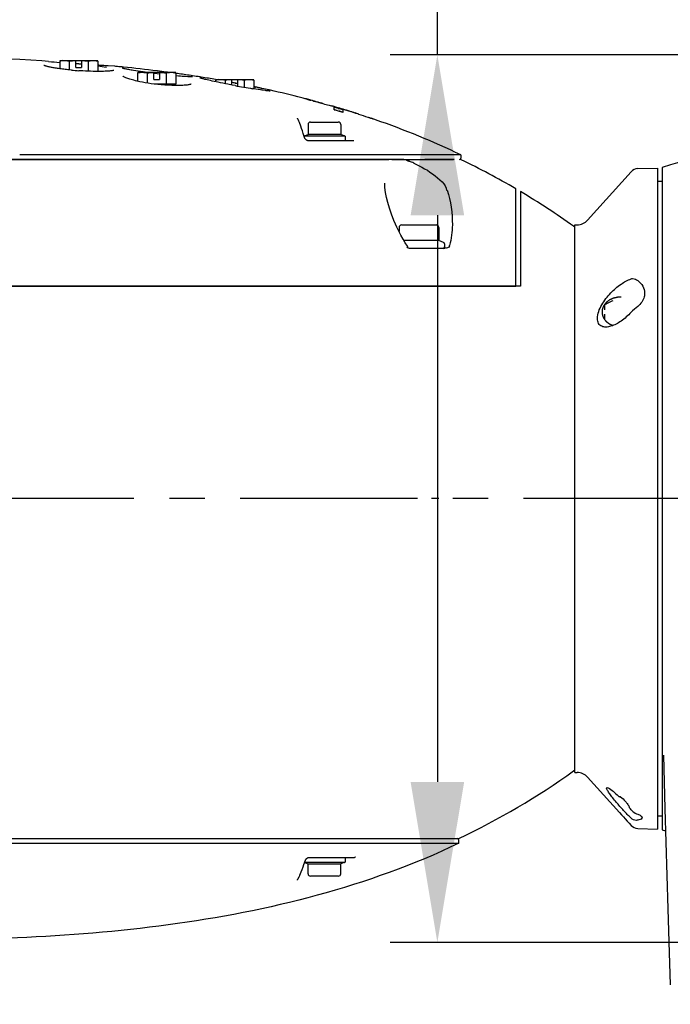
# Model space of a CAD drawing. Header units: millimetres. Extents: x 7426 to 8300, y 124 to 421.
# Tile 82 of 135: x 7990.68 to 7997.57, y 311.67 to 322.09. Entities that reach past the tile are written whole.
import ezdxf
from ezdxf import colors
from ezdxf.entities.mleader import LeaderData, LeaderLine
from ezdxf.math import Vec2, Vec3

# ---------------------------------------------------------------- set-up
doc = ezdxf.new("R2010")
doc.units = ezdxf.units.MM
doc.linetypes.add('BANKLINE1', pattern=[5.5, 4, -1.5])
doc.linetypes.add('CENTER', pattern=[0.6, 0.375, -0.075, 0.075, -0.075])
for name, color, linetype in [('00_COMPONENTS', 7, 'BANKLINE1'), ('DIM', 7, 'Continuous'), ('外形图', 7, 'Continuous')]:
    doc.layers.add(name, color=color, linetype=linetype)
doc.styles.add('微软雅黑', font='msyh.ttc')
doc.dimstyles.new('尺寸标注_1_20比例', dxfattribs={"dimtxt": 2.1, "dimasz": 1.7, "dimexe": 0.5, "dimexo": 0.4, "dimgap": 0.5, "dimtad": 1, "dimdec": 1, "dimlfac": 20, "dimdsep": 46, "dimtxsty": '微软雅黑', "dimcen": 0.09, "dimadec": 0, "dimazin": 0, "dimtp": 0.01, "dimtm": 0.01, "dimtfac": 1, "dimtdec": 1, "dimtofl": 0, "dimtmove": 0, "dimatfit": 3, "dimfxl": 1, "dimtolj": 1, "dimarcsym": 0})

# ---------------------------------------------------------------- blocks, each defined once
blk = doc.blocks.new('*D1487')
at = {"layer": '00_COMPONENTS', "color": 0, "linetype": 'ByBlock', "lineweight": -2, "ltscale": 20}
for p, q in [((7995.099, 321.72), (7995.099, 336.43)), ((8003.658, 321.72), (7994.599, 321.72)), ((7995.099, 320.02), (7995.099, 314.02)), ((8003.658, 312.32), (7994.599, 312.32))]:
    blk.add_line(p, q, dxfattribs=at)
at = {"layer": '00_COMPONENTS', "color": 0}
for points in [[(7995.383, 320.02), (7994.816, 320.02), (7995.099, 321.72)], [(7994.816, 314.02), (7995.383, 314.02), (7995.099, 312.32)]]:
    blk.add_solid(points, dxfattribs=at)
at = {"layer": 'Defpoints', "color": 0}
for p in [(8004.058, 321.72), (7995.099, 312.32), (8004.058, 312.32)]:
    blk.add_point(p, dxfattribs=at)
at = {"layer": '00_COMPONENTS', "color": 0, "insert": (7993.508, 329.925), "char_height": 2.1, "attachment_point": 5, "rotation": 90, "style": '微软雅黑'}
blk.add_mtext('\\A1;\\A1;188±0.05', dxfattribs=at)
blk = doc.blocks.new('*D1507')
at = {"layer": 'Defpoints', "color": 0}
for p in [(8011.003, 337.302), (7985.803, 317.67), (8011.003, 317.02)]:
    blk.add_point(p, dxfattribs=at)
at = {"layer": 'DIM', "color": 0, "linetype": 'ByBlock', "lineweight": -2, "ltscale": 20}
for p, q in [((7985.803, 318.07), (7985.803, 337.802)), ((8011.003, 317.42), (8011.003, 337.802)), ((7987.503, 337.302), (8009.303, 337.302))]:
    blk.add_line(p, q, dxfattribs=at)
at = {"layer": 'DIM', "color": 0}
for points in [[(7987.503, 337.585), (7987.503, 337.018), (7985.803, 337.302)], [(8009.303, 337.018), (8009.303, 337.585), (8011.003, 337.302)]]:
    blk.add_solid(points, dxfattribs=at)
at = {"layer": 'DIM', "color": 0, "insert": (7998.403, 338.888), "char_height": 2.1, "attachment_point": 5, "style": '微软雅黑'}
blk.add_mtext('\\A1;504', dxfattribs=at)

msp = doc.modelspace()

# ---------------------------------------------------------------- linework, layer by layer
at = {"layer": '外形图', "linetype": 'Continuous'}
for p, q in [((7990.9843, 321.6498), (7990.913, 321.6567)), ((7991.1284, 321.6599), (7991.1013, 321.6526)), ((7991.1013, 321.6599), (7991.5055, 321.6599)), ((7991.1284, 321.6599), (7991.2734, 321.6599)), ((7991.2734, 321.5849), (7991.2734, 321.6599)), ((7991.3334, 321.6599), (7991.3334, 321.5849)), ((7991.3334, 321.6599), (7991.4784, 321.6599)), ((7991.4784, 321.6599), (7991.5055, 321.6526)), ((7991.1013, 321.6526), (7991.1013, 321.5724)), ((7991.2024, 321.6526), (7991.2024, 321.5603)), ((7991.2734, 321.5849), (7991.3334, 321.5849)), ((7991.3447, 321.5489), (7991.3051, 321.5514)), ((7991.4044, 321.6526), (7991.4044, 321.5461)), ((7991.5055, 321.6526), (7991.5055, 321.5439)), ((7991.6858, 321.5981), (7991.6148, 321.6024)), ((7991.6493, 321.5499), (7991.639, 321.5487)), ((7991.6751, 321.5548), (7991.6751, 321.5548)), ((7991.6955, 321.5975), (7991.6858, 321.5981)), ((7991.7753, 321.5896), (7991.7625, 321.5909)), ((7991.813, 321.5665), (7991.8041, 321.5683)), ((7991.8227, 321.5646), (7991.813, 321.5665)), ((7991.8333, 321.5626), (7991.8227, 321.5646)), ((7991.8448, 321.5605), (7991.8333, 321.5626)), ((7991.8571, 321.5583), (7991.8448, 321.5605)), ((7991.8702, 321.556), (7991.8571, 321.5583)), ((7991.8842, 321.5536), (7991.8702, 321.556)), ((7991.9066, 321.55), (7991.8842, 321.5536)), ((7991.9307, 321.5461), (7991.9066, 321.55)), ((7991.9534, 321.5349), (7991.9263, 321.5276)), ((7991.9263, 321.5349), (7992.3305, 321.5349)), ((7991.9263, 321.5276), (7991.9263, 321.4402)), ((7991.9564, 321.5422), (7991.9307, 321.5461)), ((7991.9534, 321.5349), (7992.0984, 321.5349)), ((7991.9836, 321.5382), (7991.9564, 321.5422)), ((7992.0074, 321.5349), (7991.9836, 321.5382)), ((7992.0274, 321.5276), (7992.0274, 321.4205)), ((7992.1314, 321.5187), (7992.097, 321.523)), ((7992.0984, 321.4599), (7992.0984, 321.5349)), ((7992.0984, 321.4599), (7992.1584, 321.4599)), ((7992.1563, 321.5158), (7992.1314, 321.5187)), ((7992.1351, 321.5489), (7992.1316, 321.5493)), ((7992.1584, 321.5349), (7992.1584, 321.4599)), ((7992.1584, 321.5349), (7992.3034, 321.5349)), ((7992.2419, 321.5351), (7992.2287, 321.5369)), ((7992.2294, 321.5276), (7992.2294, 321.4099)), ((7992.3034, 321.5349), (7992.3305, 321.5276)), ((7992.3305, 321.5276), (7992.3305, 321.4099)), ((7992.3799, 321.4933), (7992.3594, 321.495)), ((7992.399, 321.4918), (7992.3799, 321.4933)), ((7992.4166, 321.4906), (7992.399, 321.4918)), ((7992.4327, 321.4895), (7992.4166, 321.4906)), ((7992.4562, 321.4881), (7992.4327, 321.4895)), ((7992.4753, 321.4872), (7992.4682, 321.4875)), ((7992.4939, 321.4995), (7992.4713, 321.5029)), ((7992.4818, 321.487), (7992.4753, 321.4872)), ((7992.5074, 321.4975), (7992.4939, 321.4995)), ((7992.6005, 321.4831), (7992.5866, 321.4853)), ((7992.617, 321.4656), (7992.6109, 321.4672)), ((7992.6238, 321.4638), (7992.617, 321.4656)), ((7992.6312, 321.4619), (7992.6238, 321.4638)), ((7992.6394, 321.4599), (7992.6312, 321.4619)), ((7992.6482, 321.4577), (7992.6394, 321.4599)), ((7992.6627, 321.4543), (7992.6482, 321.4577)), ((7992.6787, 321.4505), (7992.6627, 321.4543)), ((7992.6962, 321.4466), (7992.6787, 321.4505)), ((7992.7152, 321.4423), (7992.6962, 321.4466)), ((7992.7784, 321.4599), (7992.7513, 321.4526)), ((7992.7513, 321.4599), (7993.1555, 321.4599)), ((7992.7513, 321.4526), (7992.7513, 321.4345)), ((7992.7631, 321.4562), (7992.7523, 321.4581)), ((7992.7784, 321.4599), (7992.9234, 321.4599)), ((7992.8524, 321.4526), (7992.8524, 321.4139)), ((7992.9234, 321.4002), (7992.9234, 321.4599)), ((7992.9834, 321.4599), (7992.9834, 321.389)), ((7992.9834, 321.4599), (7993.1284, 321.4599)), ((7993.0544, 321.4526), (7993.0544, 321.3763)), ((7993.1284, 321.4599), (7993.1555, 321.4526)), ((7993.1555, 321.4526), (7993.1555, 321.3592)), ((7992.3305, 321.4099), (7992.1027, 321.4099)), ((7992.3227, 321.3949), (7992.2878, 321.3956)), ((7992.3034, 321.3953), (7992.3034, 321.4099)), ((7992.3483, 321.3948), (7992.3227, 321.3949)), ((7992.3517, 321.3948), (7992.3483, 321.3948)), ((7992.374, 321.3951), (7992.3517, 321.3948)), ((7992.4173, 321.3969), (7992.4039, 321.3962)), ((7992.4512, 321.4), (7992.4409, 321.3988)), ((7992.4605, 321.4012), (7992.4512, 321.4)), ((7992.4686, 321.4025), (7992.4605, 321.4012)), ((7992.7356, 321.4379), (7992.7152, 321.4423)), ((7992.7573, 321.4333), (7992.7356, 321.4379)), ((7992.7803, 321.4285), (7992.7573, 321.4333)), ((7992.8045, 321.4235), (7992.7803, 321.4285)), ((7992.8297, 321.4184), (7992.8045, 321.4235)), ((7992.8558, 321.4132), (7992.8297, 321.4184)), ((7992.8828, 321.4079), (7992.8558, 321.4132)), ((7992.9262, 321.3996), (7992.8828, 321.4079)), ((7992.958, 321.3937), (7992.9262, 321.3996)), ((7992.958, 321.421), (7992.9678, 321.4192)), ((7992.9612, 321.4206), (7992.9581, 321.4212)), ((7992.9641, 321.42), (7992.9612, 321.4206)), ((7992.9669, 321.4195), (7992.9641, 321.42)), ((7992.9835, 321.4164), (7992.9669, 321.4195)), ((7992.9678, 321.4192), (7992.9834, 321.4162)), ((7993.1705, 321.3793), (7993.1556, 321.3824)), ((7993.1703, 321.3789), (7993.1734, 321.3783)), ((7993.202, 321.3519), (7993.1763, 321.3559)), ((7993.2257, 321.3483), (7993.202, 321.3519)), ((7993.242, 321.3459), (7993.2257, 321.3483)), ((7993.2426, 321.3641), (7993.2345, 321.3659)), ((7993.2346, 321.365), (7993.2425, 321.3632)), ((7993.2569, 321.3438), (7993.242, 321.3459)), ((7993.2789, 321.3409), (7993.2569, 321.3438)), ((7993.2866, 321.3399), (7993.2789, 321.3409)), ((7993.3314, 321.3448), (7993.3176, 321.3478)), ((7993.2936, 321.3391), (7993.2866, 321.3399)), ((7993.3001, 321.3384), (7993.2936, 321.3391)), ((7993.3059, 321.3377), (7993.3001, 321.3384)), ((7993.3111, 321.3372), (7993.3059, 321.3377)), ((7993.6785, 321.2618), (7993.665, 321.2653)), ((7993.6784, 321.2614), (7993.6784, 321.2615)), ((7993.7838, 321.2318), (7993.7601, 321.2382)), ((7993.7839, 321.2337), (7993.7837, 321.2337)), ((7993.7991, 321.2276), (7993.7838, 321.2318)), ((7993.8281, 321.2197), (7993.7991, 321.2276)), ((7993.8372, 321.2172), (7993.8281, 321.2197)), ((7993.8453, 321.215), (7993.8372, 321.2172)), ((7993.8775, 321.2061), (7993.8453, 321.215)), ((7993.8881, 321.2032), (7993.8775, 321.2061)), ((7993.888, 321.2052), (7993.888, 321.2057)), ((7993.9966, 321.1747), (7993.9966, 321.1744)), ((7994.0037, 321.1726), (7993.9966, 321.1747)), ((7994.0065, 321.1718), (7994.0037, 321.1726)), ((7994.0262, 321.166), (7994.0065, 321.1718)), ((7994.0084, 321.1354), (7994.0084, 321.1649)), ((7994.036, 321.1631), (7994.0262, 321.166)), ((7994.0486, 321.153), (7994.0586, 321.15)), ((7994.06, 321.1551), (7994.06, 321.1558)), ((7994.0834, 321.1481), (7994.06, 321.1551)), ((7994.0984, 321.1379), (7994.0984, 321.108)), ((7994.1359, 321.1326), (7994.1478, 321.1288)), ((7993.6171, 321.0495), (7993.6171, 321.0496)), ((7993.6171, 321.0495), (7993.6171, 321.0496)), ((7993.6187, 321.0452), (7993.618, 321.0468)), ((7993.6215, 321.0403), (7993.6187, 321.0452)), ((7993.6241, 321.0361), (7993.6215, 321.0403)), ((7994.0386, 321.1301), (7994.0486, 321.1271)), ((7994.0486, 321.1271), (7994.0586, 321.1241)), ((7994.2146, 321.1081), (7994.2279, 321.1039)), ((7994.2675, 321.0886), (7994.2675, 321.0904)), ((7994.2706, 321.0894), (7994.2724, 321.0884)), ((7994.3675, 321.058), (7994.3905, 321.0502)), ((7994.3675, 321.0573), (7994.3675, 321.0554)), ((7994.3905, 321.0502), (7994.3982, 321.0476)), ((7994.4364, 321.0344), (7994.4364, 321.0337)), ((7994.4446, 321.0317), (7994.4367, 321.0345)), ((7993.6525, 320.9652), (7993.6389, 321.0043)), ((7993.7309, 320.9824), (7993.7309, 320.8772)), ((7993.7559, 321.0074), (7994.0509, 321.0074)), ((7994.0759, 320.9824), (7994.0759, 320.8772)), ((7993.6937, 320.8428), (7993.6792, 320.8863)), ((7994.1234, 320.8599), (7993.688, 320.8599)), ((7993.6933, 320.8635), (7993.7309, 320.8772)), ((7993.6944, 320.8409), (7993.6937, 320.8428)), ((7994.0759, 320.8772), (7993.7309, 320.8772)), ((7994.1135, 320.8635), (7994.0759, 320.8772)), ((7994.1234, 320.8599), (7994.1234, 320.8099)), ((7994.2167, 320.8099), (7993.7335, 320.8099)), ((7994.1234, 320.8099), (7993.7349, 320.8099)), ((7995.3481, 320.6599), (7990.678, 320.6599)), ((7995.3481, 320.6599), (7995.3481, 320.6249)), ((7994.7448, 320.6099), (7974.013, 320.6099)), ((7974.0145, 320.6099), (7994.5871, 320.6099)), ((7991.4341, 320.6099), (7989.9046, 320.6099)), ((7991.0791, 320.6099), (7990.7302, 320.6099)), ((7993.5706, 320.6099), (7991.4371, 320.6099)), ((7993.5862, 320.6099), (7993.6296, 320.6099)), ((7993.7784, 320.6099), (7993.8236, 320.6099)), ((7994.0273, 320.6099), (7994.0284, 320.6099)), ((7994.1265, 320.6099), (7994.4479, 320.6099)), ((7994.4848, 320.6099), (7994.5838, 320.6099)), ((7994.5047, 320.6099), (7994.5641, 320.6099)), ((7994.616, 320.6099), (7995.2701, 320.6099)), ((7995.2754, 320.6099), (7994.9667, 320.6099)), ((7997.2214, 320.5147), (7997.4284, 320.5201)), ((7997.2214, 320.5147), (7997.4284, 320.5201)), ((7997.4284, 320.5201), (7997.4284, 313.5215)), ((7997.4284, 320.5201), (7997.4284, 313.5215)), ((7997.4784, 320.5277), (7997.4784, 313.5125)), ((7996.69, 319.9698), (7997.1496, 320.4815)), ((7996.69, 319.9698), (7997.1496, 320.4815)), ((7994.5414, 320.3595), (7994.5414, 320.3595)), ((7995.9284, 319.2701), (7995.9284, 320.3014)), ((7997.4284, 320.3826), (7997.4784, 320.3826)), ((7997.4284, 320.3826), (7997.4784, 320.3826)), ((7995.9784, 320.2719), (7995.9784, 319.2701)), ((7994.6571, 319.925), (7994.6393, 319.966)), ((7994.6934, 319.8926), (7994.6934, 319.8489)), ((7994.7184, 319.9176), (7995.0884, 319.9176)), ((7995.1134, 319.8926), (7995.1134, 319.7519)), ((7996.5534, 319.8951), (7996.5417, 319.9035)), ((7996.5534, 314.1201), (7996.5534, 319.9201)), ((7996.5534, 314.1201), (7996.5534, 319.9201)), ((7996.5534, 319.9201), (7996.5784, 319.9201)), ((7996.5534, 319.9201), (7996.5784, 319.9201)), ((7995.1134, 319.7519), (7994.7456, 319.7519)), ((7994.7801, 319.6798), (7994.7743, 319.6839)), ((7994.7877, 319.6817), (7994.7814, 319.6917)), ((7995.1635, 319.7337), (7995.1134, 319.7519)), ((7995.1734, 319.7196), (7995.1734, 319.6851)), ((7995.1809, 319.6701), (7994.808, 319.6701)), ((7995.2192, 319.2701), (7982.4177, 319.2701)), ((7982.4177, 319.2701), (7995.9284, 319.2701)), ((7995.9784, 319.2701), (7995.2192, 319.2701)), ((7996.8684, 319.0711), (7996.8684, 319.0196)), ((7996.8684, 318.9727), (7996.8684, 318.913)), ((7997.4919, 314.3047), (7997.4919, 314.3046)), ((7997.4919, 314.3047), (7997.5089, 313.7362)), ((7996.5534, 314.1451), (7996.5418, 314.1368)), ((7996.5534, 314.1201), (7996.5784, 314.1201)), ((7996.5534, 314.1201), (7996.5784, 314.1201)), ((7996.69, 314.0703), (7997.0271, 313.6951)), ((7996.69, 314.0703), (7997.0271, 313.6951)), ((7997.0284, 313.8645), (7997.0284, 313.8585)), ((7997.0284, 313.8645), (7997.0284, 313.8585)), ((7997.1284, 313.7568), (7997.1284, 313.7508)), ((7997.1284, 313.7568), (7997.1284, 313.7508)), ((7997.5089, 313.7362), (7997.5301, 313.029)), ((7997.0284, 313.6951), (7997.0271, 313.6951)), ((7997.0284, 313.6951), (7997.0271, 313.6951)), ((7997.0284, 313.6951), (7997.0485, 313.6727)), ((7997.0284, 313.6951), (7997.0485, 313.6727)), ((7997.0485, 313.6727), (7997.0687, 313.6502)), ((7997.0485, 313.6727), (7997.0687, 313.6502)), ((7997.0687, 313.6502), (7997.0889, 313.6278)), ((7997.0687, 313.6502), (7997.0889, 313.6278)), ((7997.0889, 313.6278), (7997.1091, 313.6052)), ((7997.0889, 313.6278), (7997.1091, 313.6052)), ((7997.4784, 313.6591), (7997.4284, 313.6591)), ((7997.4784, 313.6591), (7997.4284, 313.6591)), ((7997.1091, 313.6052), (7997.1294, 313.5827)), ((7997.1091, 313.6052), (7997.1294, 313.5827)), ((7997.1294, 313.5827), (7997.1496, 313.5601)), ((7997.1294, 313.5827), (7997.1496, 313.5601)), ((7997.2214, 313.5269), (7997.4284, 313.5215)), ((7997.2214, 313.5269), (7997.4284, 313.5215)), ((7990.5459, 313.4201), (7995.3268, 313.4201)), ((7997.4784, 313.5125), (7997.5159, 313.5012)), ((7990.5456, 313.3701), (7994.6766, 313.3701)), ((7994.6766, 313.3701), (7994.8799, 313.37)), ((7994.8799, 313.37), (7995.3268, 313.3701)), ((7995.3268, 313.3701), (7995.3268, 313.4051)), ((7993.74, 313.2201), (7994.2235, 313.2201)), ((7993.7434, 313.2201), (7994.1234, 313.2201)), ((7994.1234, 313.2201), (7994.1234, 313.1701)), ((7993.6869, 313.1463), (7993.7032, 313.1911)), ((7993.6942, 313.1662), (7993.7309, 313.1528)), ((7993.6956, 313.1701), (7994.1234, 313.1701)), ((7993.7309, 313.1528), (7994.0759, 313.1528)), ((7993.7309, 313.0476), (7993.7309, 313.1528)), ((7994.1135, 313.1665), (7994.0759, 313.1528)), ((7994.0759, 313.0476), (7994.0759, 313.1528)), ((7993.6333, 313.0098), (7993.6342, 313.0115)), ((7993.6392, 313.021), (7993.6425, 313.0283)), ((7993.6425, 313.0283), (7993.6449, 313.0344)), ((7993.6449, 313.0344), (7993.6581, 313.069)), ((7994.0509, 313.0226), (7993.7559, 313.0226)), ((7993.6171, 312.9789), (7993.6171, 312.979)), ((7993.6242, 312.9957), (7993.6252, 312.9972))]:
    msp.add_line(p, q, dxfattribs=at)
at = {"layer": '外形图', "linetype": 'CENTER', "ltscale": 5}
msp.add_line((8024.8875, 317.0201), (7969.7712, 317.0201), dxfattribs=at)
at = {"layer": '外形图', "linetype": 'Continuous'}
for points in [[(7991.2252, 321.558), (7991.2027, 321.5602), (7991.1875, 321.5618), (7991.1726, 321.5635), (7991.158, 321.5651), (7991.1437, 321.5668), (7991.1297, 321.5686), (7991.1162, 321.5704), (7991.103, 321.5721), (7991.0903, 321.5739), (7991.078, 321.5758), (7991.0661, 321.5776), (7991.0547, 321.5794), (7991.0437, 321.5812), (7991.0332, 321.5831), (7991.0232, 321.5849), (7991.0137, 321.5867), (7991.0047, 321.5884), (7990.9961, 321.5902), (7990.9881, 321.5919), (7990.9807, 321.5936), (7990.9737, 321.5953), (7990.9672, 321.5969), (7990.9613, 321.5984), (7990.9559, 321.6), (7990.951, 321.6014), (7990.9466, 321.6028), (7990.9428, 321.6041), (7990.9395, 321.6053), (7990.9367, 321.6064), (7990.935, 321.6072)], [(7991.6751, 321.5548), (7991.6708, 321.5536), (7991.6655, 321.5525), (7991.6582, 321.5512), (7991.6493, 321.5499)], [(7991.8041, 321.5683), (7991.796, 321.57), (7991.7923, 321.5708), (7991.7888, 321.5716), (7991.7855, 321.5723), (7991.7824, 321.573), (7991.7795, 321.5737), (7991.7769, 321.5744), (7991.7744, 321.575), (7991.7721, 321.5756), (7991.77, 321.5762), (7991.7681, 321.5767), (7991.7664, 321.5772), (7991.7649, 321.5777), (7991.7636, 321.5781), (7991.7625, 321.5785), (7991.7616, 321.5788)], [(7991.455, 321.5445), (7991.4291, 321.5452), (7991.402, 321.5461), (7991.3738, 321.5474), (7991.3447, 321.5489)], [(7991.6137, 321.5466), (7991.5989, 321.5458), (7991.5826, 321.5451), (7991.5648, 321.5445), (7991.5457, 321.5441), (7991.525, 321.5439), (7991.503, 321.5439), (7991.4797, 321.5441), (7991.455, 321.5445)], [(7991.639, 321.5487), (7991.6271, 321.5476), (7991.6137, 321.5466)], [(7991.8332, 321.4654), (7991.822, 321.4691), (7991.8118, 321.4728), (7991.8025, 321.4763), (7991.7943, 321.4797), (7991.7871, 321.4829), (7991.781, 321.4859), (7991.7758, 321.4887), (7991.7719, 321.491), (7991.7694, 321.4928)], [(7991.9484, 321.4352), (7991.9361, 321.4379), (7991.9191, 321.4418), (7991.9027, 321.4458), (7991.8871, 321.4497), (7991.8723, 321.4537), (7991.8584, 321.4576), (7991.8453, 321.4615), (7991.8332, 321.4654)], [(7992.3594, 321.495), (7992.3376, 321.4969), (7992.3305, 321.4976)], [(7992.4682, 321.4875), (7992.4603, 321.4879), (7992.4562, 321.4881)], [(7992.5058, 321.4872), (7992.5056, 321.4872), (7992.5051, 321.4871), (7992.5042, 321.4871), (7992.5032, 321.487), (7992.5019, 321.4869), (7992.5004, 321.4869), (7992.4987, 321.4868), (7992.4968, 321.4868), (7992.4948, 321.4868), (7992.4925, 321.4868), (7992.4901, 321.4868), (7992.4875, 321.4869), (7992.4847, 321.4869), (7992.4818, 321.487)], [(7992.6109, 321.4672), (7992.6054, 321.4687), (7992.6029, 321.4695), (7992.6005, 321.4701), (7992.5984, 321.4708), (7992.5963, 321.4714), (7992.5945, 321.472), (7992.5927, 321.4725), (7992.5912, 321.473), (7992.5898, 321.4735), (7992.5885, 321.4739), (7992.5874, 321.4743), (7992.5865, 321.4747), (7992.5857, 321.475), (7992.5852, 321.4752)], [(7992.2878, 321.3956), (7992.2515, 321.3971), (7992.2143, 321.3993), (7992.1772, 321.4021), (7992.1406, 321.4056), (7992.105, 321.4096), (7992.0703, 321.414), (7992.0372, 321.4189), (7992.0058, 321.4241), (7991.9761, 321.4296), (7991.9484, 321.4352)], [(7992.4039, 321.3962), (7992.3895, 321.3956), (7992.374, 321.3951)], [(7992.4409, 321.3988), (7992.4296, 321.3978), (7992.4173, 321.3969)], [(7992.4931, 321.4092), (7992.4935, 321.4095), (7992.4927, 321.4091), (7992.4903, 321.408), (7992.4867, 321.4067), (7992.4819, 321.4054), (7992.4758, 321.4039), (7992.4686, 321.4025)], [(7993.1763, 321.3559), (7993.1487, 321.3603), (7993.143, 321.3613)], [(7993.3295, 321.3361), (7993.3296, 321.3361), (7993.3295, 321.3361), (7993.3291, 321.3361), (7993.3286, 321.3361), (7993.3278, 321.3361), (7993.3269, 321.3361), (7993.3258, 321.3361), (7993.3245, 321.3362), (7993.3231, 321.3363), (7993.3215, 321.3364), (7993.3197, 321.3365), (7993.3178, 321.3366), (7993.3157, 321.3368), (7993.3135, 321.337), (7993.3111, 321.3372)], [(7993.618, 321.0468), (7993.6175, 321.048), (7993.6171, 321.0495)], [(7993.6303, 321.0248), (7993.6289, 321.0276), (7993.6265, 321.0321), (7993.6241, 321.0361)], [(7993.6389, 321.0043), (7993.6368, 321.01), (7993.6341, 321.0167), (7993.6312, 321.023), (7993.6303, 321.0248)], [(7993.6792, 320.8863), (7993.6702, 320.9131), (7993.6613, 320.9394), (7993.6525, 320.9652)], [(7993.7002, 320.8303), (7993.6988, 320.8324), (7993.6975, 320.8345), (7993.6963, 320.8366), (7993.6953, 320.8388), (7993.6944, 320.8409)], [(7993.7073, 320.8222), (7993.7054, 320.8241), (7993.7035, 320.8261), (7993.7018, 320.8282), (7993.7002, 320.8303)], [(7993.7168, 320.8151), (7993.7142, 320.8167), (7993.7118, 320.8184), (7993.7095, 320.8203), (7993.7073, 320.8222)], [(7993.7281, 320.8105), (7993.7253, 320.8113), (7993.7224, 320.8123), (7993.7196, 320.8136), (7993.7168, 320.8151)], [(7993.7335, 320.8099), (7993.7331, 320.8099), (7993.7308, 320.81), (7993.7281, 320.8105)], [(7998.0365, 320.6917), (7997.9252, 320.6597), (7997.81, 320.6262), (7997.6906, 320.5911), (7997.5672, 320.5543), (7997.4784, 320.5276)], [(7994.7697, 320.6074), (7994.7688, 320.6081), (7994.7679, 320.6087), (7994.767, 320.6092), (7994.7661, 320.6096), (7994.7651, 320.6098), (7994.7641, 320.6099)], [(7994.7697, 320.6074), (7994.7708, 320.6066), (7994.772, 320.6058), (7994.7733, 320.6049), (7994.7747, 320.6041), (7994.7762, 320.6034), (7994.7778, 320.6026), (7994.7794, 320.6018), (7994.7811, 320.6011), (7994.7829, 320.6003), (7994.7847, 320.5995), (7994.7866, 320.5987), (7994.7886, 320.5979), (7994.7907, 320.597), (7994.7928, 320.5962), (7994.7972, 320.5945)], [(7994.7972, 320.5945), (7994.7995, 320.5936), (7994.8018, 320.5927)], [(7994.6393, 319.966), (7994.6128, 320.0325), (7994.5908, 320.0956), (7994.5733, 320.1547), (7994.5598, 320.2102), (7994.55, 320.2634), (7994.5437, 320.3147), (7994.5414, 320.3595)], [(7994.692, 319.8517), (7994.6716, 319.8936), (7994.6571, 319.925)], [(7994.7363, 319.7682), (7994.7136, 319.8097), (7994.692, 319.8517)], [(7994.7814, 319.6917), (7994.759, 319.7286), (7994.7363, 319.7682)], [(7994.808, 319.6701), (7994.8026, 319.6705), (7994.7971, 319.6718), (7994.7916, 319.6737), (7994.7859, 319.6764), (7994.7801, 319.6798)], [(7993.7032, 313.191), (7993.7039, 313.1928), (7993.7049, 313.1951), (7993.7061, 313.1974), (7993.7075, 313.1996), (7993.7091, 313.2019), (7993.7108, 313.204), (7993.7126, 313.2061), (7993.7146, 313.2081), (7993.7167, 313.2101), (7993.719, 313.2119), (7993.7215, 313.2137), (7993.7241, 313.2153), (7993.7268, 313.2167)], [(7993.7268, 313.2167), (7993.7296, 313.2179), (7993.7325, 313.2189), (7993.7353, 313.2196), (7993.738, 313.22), (7993.74, 313.2201)], [(7994.2318, 313.2247), (7994.2309, 313.2239), (7994.2299, 313.2231), (7994.2289, 313.2223), (7994.2279, 313.2217), (7994.2269, 313.2211), (7994.226, 313.2207), (7994.2251, 313.2204), (7994.2242, 313.2202), (7994.2234, 313.2201)], [(7993.6581, 313.069), (7993.6676, 313.0943), (7993.6772, 313.12), (7993.6869, 313.1463)], [(7993.6252, 312.9972), (7993.626, 312.9983), (7993.6284, 313.0019), (7993.6308, 313.0057), (7993.6333, 313.0098)], [(7993.6342, 313.0115), (7993.6358, 313.0143), (7993.6392, 313.021)], [(7997.5301, 313.029), (7997.5407, 312.6766), (7997.5513, 312.3251), (7997.565, 311.8701)], [(7993.6171, 312.9789), (7993.6174, 312.9814), (7993.6186, 312.9854), (7993.6208, 312.9903), (7993.6242, 312.9957)]]:
    msp.add_lwpolyline(points, dxfattribs=at)
for centre, radius, start, end in [((7991.136, 321.4046), 0.2567, 75.00618, 77.18201), ((7991.4709, 321.4046), 0.2567, 102.81799, 104.99382), ((7992.3647, 336.2948), 14.7099, 264.61514, 265.06803), ((7991.526, 324.7364), 3.1928, 264.58359, 266.03427), ((7990.8704, 315.7388), 5.8983, 85.49717, 85.77177), ((7990.0457, 304.6075), 17.0699, 84.22783, 84.45373), ((7990.1624, 305.7244), 15.947, 82.90683, 84.19509), ((7991.961, 321.2796), 0.2567, 75.00618, 77.18201), ((7990.2846, 306.7283), 14.9356, 82.52071, 82.88286), ((7992.2959, 321.2796), 0.2567, 102.81799, 104.99382), ((7990.4008, 307.5863), 14.0698, 81.53773, 82.11952), ((7990.4791, 308.1109), 13.5394, 81.04514, 81.38426), ((7990.5482, 308.545), 13.0998, 80.31348, 80.98633), ((7992.786, 321.2046), 0.2567, 75.00618, 77.18201), ((7993.1209, 321.2046), 0.2567, 102.81799, 104.99382), ((7990.69, 309.3532), 12.2793, 79.3559, 79.51994), ((7994.6851, 330.7049), 9.4701, 259.49158, 260.63369), ((7991.6436, 314.1373), 7.4008, 78.09479, 78.21119), ((7990.8216, 310.0212), 11.5984, 78.15205, 78.31587), ((7991.8214, 314.9788), 6.5408, 77.8731, 78.07089), ((7992.099, 316.2668), 5.2231, 77.44267, 77.88242), ((7990.8387, 310.1027), 11.5151, 77.99152, 78.15204), ((7990.8714, 310.2557), 11.3587, 77.56324, 77.95078), ((7990.9863, 310.7655), 10.8361, 75.68829, 77.5016), ((7992.4262, 316.291), 5.1257, 75.03971, 75.58553), ((7997.6519, 335.5267), 14.809, 254.59931, 254.76361), ((7992.9925, 318.4173), 2.9254, 74.52914, 75.00535), ((7993.1296, 318.9138), 2.4103, 74.23226, 74.52063), ((7994.7076, 324.3402), 3.2407, 254.80903, 255.04338), ((7994.2074, 322.4696), 1.3044, 255.06515, 255.22089), ((7998.3568, 337.4026), 16.8045, 254.57805, 254.8096), ((7994.7082, 323.9667), 2.8819, 254.81948, 255.32011), ((7991.3529, 312.1251), 9.4218, 73.37454, 73.62928), ((7990.4597, 309.1068), 12.5447, 73.42379, 73.56741), ((7991.297, 311.9252), 9.6354, 73.30282, 73.48514), ((7993.285, 318.583), 2.6811, 72.34081, 73.23047), ((7993.072, 317.7924), 3.5056, 73.2056, 73.62969), ((7991.3351, 312.0569), 9.4975, 72.77395, 73.17994), ((7993.0747, 317.8117), 3.4863, 72.86316, 73.15667), ((7993.0831, 317.8388), 3.458, 72.56794, 72.86316), ((7993.0912, 317.8648), 3.4307, 72.27106, 72.56794), ((7993.2427, 318.4266), 2.8182, 72.47942, 73.17181), ((7993.4378, 319.0482), 2.1667, 72.25193, 72.45244), ((7993.7524, 319.784), 1.4019, 73.48004, 73.65621), ((7991.3556, 312.1182), 9.4336, 72.52805, 72.78372), ((7991.3801, 312.2013), 9.3463, 72.00449, 72.77486), ((7991.3718, 312.1697), 9.3796, 72.35725, 72.52797), ((7991.3939, 312.239), 9.3068, 72.0153, 72.27189), ((7993.4976, 318.4009), 2.7957, 70.38047, 71.20854), ((7991.6337, 312.9185), 8.5864, 64.36747, 70.89083), ((7993.7559, 320.9824), 0.025, 90, 180), ((7994.0509, 320.9824), 0.025, 0, 90), ((7993.6984, 320.8494), 0.015, 110, 134.14719), ((7994.1084, 320.8494), 0.015, 44.44366, 70), ((7995.3331, 320.6249), 0.015, 270, 0), ((7994.4561, 319.6824), 0.9737, 66.09387, 69.20533), ((7991.8334, 313.2982), 8.1126, 59.68403, 64.29831), ((7997.224, 320.4147), 0.1, 91.5, 138.06596), ((7997.224, 320.4147), 0.1, 91.5, 138.06596), ((7991.9452, 313.4902), 7.8904, 54.37033, 59.25895), ((7994.7184, 319.8926), 0.025, 90, 180), ((7995.0884, 319.8926), 0.025, 0, 90), ((7996.5784, 320.0701), 0.15, 270, 318.06596), ((7996.5784, 320.0701), 0.15, 270, 318.06596), ((7995.1584, 319.6851), 0.015, 276, 0), ((7995.1584, 319.7196), 0.015, 0, 70), ((7994.6226, 319.8727), 0.6294, 343.56725, 344.18738), ((7997.6673, 317.6135), 1.6622, 118.08441, 118.72668), ((7991.878, 320.6553), 8.0152, 295.48585, 305.58242), ((7996.5784, 313.9701), 0.15, 41.93404, 90), ((7996.5784, 313.9701), 0.15, 41.93404, 90), ((7995.9718, 312.7919), 1.5013, 45.26754, 45.43129), ((7995.9718, 312.7919), 1.5013, 45.26754, 45.43129), ((7995.6279, 312.4599), 1.9794, 40.38557, 40.70473), ((7995.6279, 312.4599), 1.9794, 40.38557, 40.70473), ((7995.6583, 312.4858), 1.9394, 39.74103, 40.38709), ((7995.6583, 312.4858), 1.9394, 39.74103, 40.38709), ((7995.3118, 313.4051), 0.015, 0, 90), ((7994.1084, 313.1806), 0.015, 290, 315.55634), ((7993.7559, 313.0476), 0.025, 180, 270), ((7994.0509, 313.0476), 0.025, 270, 0)]:
    msp.add_arc(centre, radius, start, end, dxfattribs=at)
for points in [[(7990.913, 321.6567), (7990.2939, 321.6915), (7989.6735, 321.702), (7989.0534, 321.7044)], [(7991.1013, 321.6526), (7991.1103, 321.655), (7991.1194, 321.657), (7991.1286, 321.6582)], [(7991.1286, 321.6582), (7991.1363, 321.6593), (7991.1441, 321.6599), (7991.1519, 321.6599)], [(7991.2024, 321.6526), (7991.2259, 321.6558), (7991.2497, 321.6581), (7991.2734, 321.6592)], [(7991.3334, 321.6592), (7991.3572, 321.6581), (7991.3809, 321.6558), (7991.4044, 321.6526)], [(7991.5524, 321.6062), (7991.5368, 321.6072), (7991.5211, 321.6082), (7991.5055, 321.6092)], [(7991.5055, 321.6025), (7991.5356, 321.599), (7991.5656, 321.5952), (7991.5955, 321.5906)], [(7991.6148, 321.6024), (7991.594, 321.6036), (7991.5732, 321.6049), (7991.5524, 321.6062)], [(7991.9263, 321.5276), (7991.9353, 321.53), (7991.9444, 321.532), (7991.9536, 321.5332)], [(7991.9536, 321.5332), (7991.9613, 321.5343), (7991.9691, 321.5349), (7991.9769, 321.5349)], [(7992.0274, 321.5276), (7992.0509, 321.5308), (7992.0747, 321.5331), (7992.0984, 321.5342)], [(7992.1584, 321.5342), (7992.1822, 321.5331), (7992.2059, 321.5308), (7992.2294, 321.5276)], [(7992.7513, 321.4526), (7992.7603, 321.455), (7992.7694, 321.457), (7992.7786, 321.4582)], [(7992.7786, 321.4582), (7992.7863, 321.4593), (7992.7941, 321.4599), (7992.8019, 321.4599)], [(7992.8524, 321.4526), (7992.8759, 321.4558), (7992.8997, 321.4581), (7992.9234, 321.4592)], [(7992.9834, 321.4592), (7993.0072, 321.4581), (7993.0309, 321.4558), (7993.0544, 321.4526)], [(7994.0984, 321.108), (7994.0685, 321.1173), (7994.0385, 321.1266), (7994.0083, 321.1352)], [(7994.3675, 321.0554), (7994.3342, 321.0667), (7994.301, 321.0779), (7994.2674, 321.0883)], [(7994.4364, 321.0337), (7994.4135, 321.0417), (7994.3905, 321.0496), (7994.3674, 321.0571)], [(7995.1492, 320.3736), (7995.1727, 320.35), (7995.195, 320.3179), (7995.1946, 320.2846)], [(7995.2025, 320.2859), (7995.2416, 320.1686), (7995.2599, 320.0428), (7995.2578, 319.9192)], [(7995.2578, 319.9192), (7995.2565, 319.8459), (7995.2481, 319.7717), (7995.2282, 319.7012)], [(7995.2263, 319.6947), (7995.2217, 319.6791), (7995.1968, 319.6673), (7995.1822, 319.6742)], [(7997.2214, 319.0554), (7997.1972, 319.035), (7997.1711, 319.0164), (7997.1496, 318.9932)], [(7995.1144, 317.0201), (7995.0885, 317.0206), (7995.0626, 317.0193), (7995.0367, 317.0206)], [(7997.1496, 313.5601), (7997.1673, 313.5405), (7997.1951, 313.5276), (7997.2214, 313.5269)], [(7997.1496, 313.5601), (7997.1673, 313.5405), (7997.1951, 313.5276), (7997.2214, 313.5269)]]:
    msp.add_open_spline(points, degree=3, dxfattribs=at)
for points, knots in [([(7991.1519, 321.6599), (7991.1622, 321.6599), (7991.176, 321.6585), (7991.1895, 321.6557), (7991.1929, 321.655)], [0, 0, 0, 0, 0.7476768, 1, 1, 1, 1]), ([(7991.4139, 321.655), (7991.4173, 321.6557), (7991.4308, 321.6585), (7991.4446, 321.6599), (7991.455, 321.6599)], [0, 0, 0, 0, 0.2523232, 1, 1, 1, 1]), ([(7991.455, 321.6599), (7991.4592, 321.6599), (7991.4762, 321.6592), (7991.4931, 321.6559), (7991.5055, 321.6526)], [0, 0, 0, 0, 0.2479706, 1, 1, 1, 1]), ([(7991.3053, 321.623), (7991.3002, 321.6234), (7991.2901, 321.6241), (7991.28, 321.6249), (7991.275, 321.6252)], [0, 0, 0, 0, 0.5000962, 1, 1, 1, 1]), ([(7991.3334, 321.6209), (7991.3287, 321.6213), (7991.3193, 321.6219), (7991.3099, 321.6226), (7991.3053, 321.623)], [0, 0, 0, 0, 0.4997179, 1, 1, 1, 1]), ([(7991.9769, 321.5349), (7991.9872, 321.5349), (7992.001, 321.5335), (7992.0145, 321.5307), (7992.0179, 321.53)], [0, 0, 0, 0, 0.7476768, 1, 1, 1, 1]), ([(7992.2389, 321.53), (7992.2423, 321.5307), (7992.2558, 321.5335), (7992.2696, 321.5349), (7992.28, 321.5349)], [0, 0, 0, 0, 0.2523232, 1, 1, 1, 1]), ([(7992.28, 321.5349), (7992.2842, 321.5349), (7992.3012, 321.5342), (7992.3181, 321.5309), (7992.3305, 321.5276)], [0, 0, 0, 0, 0.2479706, 1, 1, 1, 1]), ([(7992.8019, 321.4599), (7992.8122, 321.4599), (7992.826, 321.4585), (7992.8395, 321.4557), (7992.8429, 321.455)], [0, 0, 0, 0, 0.7476768, 1, 1, 1, 1]), ([(7993.0639, 321.455), (7993.0673, 321.4557), (7993.0808, 321.4585), (7993.0946, 321.4599), (7993.105, 321.4599)], [0, 0, 0, 0, 0.2523232, 1, 1, 1, 1]), ([(7993.105, 321.4599), (7993.1092, 321.4599), (7993.1262, 321.4592), (7993.1431, 321.4559), (7993.1555, 321.4526)], [0, 0, 0, 0, 0.2479706, 1, 1, 1, 1]), ([(7993.6786, 321.2613), (7993.6786, 321.2613), (7993.6785, 321.2613), (7993.6784, 321.2614), (7993.6784, 321.2614)], [0, 0, 0, 0, 0.700601, 1, 1, 1, 1]), ([(7993.7191, 321.2494), (7993.713, 321.2511), (7993.6996, 321.2553), (7993.6855, 321.2578), (7993.6786, 321.2613)], [0, 0, 0, 0, 0.4511858, 1, 1, 1, 1]), ([(7993.7837, 321.2337), (7993.7744, 321.233), (7993.8152, 321.2257), (7993.8241, 321.2221), (7993.8309, 321.2202)], [0, 0, 0, 0, 0.5665622, 1, 1, 1, 1]), ([(7993.8309, 321.2202), (7993.8355, 321.219), (7993.8447, 321.2165), (7993.8539, 321.214), (7993.8585, 321.2127)], [0, 0, 0, 0, 0.5036812, 1, 1, 1, 1]), ([(7993.8747, 321.2084), (7993.8783, 321.2074), (7993.8808, 321.2082), (7993.888, 321.2044), (7993.888, 321.2052)], [0, 0, 0, 0, 0.8231749, 1, 1, 1, 1]), ([(7993.9966, 321.1744), (7993.9966, 321.173), (7993.9865, 321.1787), (7993.9828, 321.1775), (7993.9779, 321.1788)], [0, 0, 0, 0, 0.2097491, 1, 1, 1, 1]), ([(7994.8507, 320.5726), (7994.8797, 320.5597), (7994.987, 320.5062), (7995.0869, 320.4361), (7995.1492, 320.3736)], [0, 0, 0, 0, 0.2642695, 1, 1, 1, 1]), ([(7996.7934, 318.928), (7996.7934, 318.9781), (7996.8358, 319.0783), (7996.9278, 319.197), (7997.0345, 319.2902), (7997.1117, 319.3343), (7997.1496, 319.3474)], [0, 0, 0, 0, 0.2623237, 0.5402677, 0.7895274, 1, 1, 1, 1]), ([(7997.1496, 319.3474), (7997.155, 319.3492), (7997.1803, 319.3532), (7997.2058, 319.3418), (7997.2214, 319.3301)], [0, 0, 0, 0, 0.2249504, 1, 1, 1, 1]), ([(7997.2214, 319.3301), (7997.2429, 319.3141), (7997.2796, 319.2746), (7997.2934, 319.2219), (7997.2934, 319.1967)], [0, 0, 0, 0, 0.5158248, 1, 1, 1, 1]), ([(7997.0434, 319.1547), (7997.039, 319.1544), (7997.0325, 319.1538), (7997.0237, 319.1531), (7997.0171, 319.1526), (7997.0117, 319.1521), (7997.0073, 319.1518), (7997.004, 319.1515), (7997.0013, 319.1513), (7996.9992, 319.1507), (7996.9971, 319.1502), (7996.9945, 319.1495), (7996.9903, 319.1484), (7996.9851, 319.1471), (7996.9788, 319.1455), (7996.9725, 319.1439), (7996.9673, 319.1426), (7996.9639, 319.1417), (7996.9623, 319.1413), (7996.9612, 319.1411), (7996.9601, 319.1405), (7996.9586, 319.1399), (7996.9567, 319.139), (7996.9544, 319.1379), (7996.9515, 319.1367), (7996.9477, 319.1349), (7996.9429, 319.1328), (7996.9382, 319.1306), (7996.9343, 319.1289), (7996.9315, 319.1276), (7996.9291, 319.1265), (7996.9272, 319.1257), (7996.9258, 319.125), (7996.9246, 319.1245), (7996.9238, 319.1239), (7996.9225, 319.1231), (7996.9199, 319.1212), (7996.9158, 319.1183), (7996.9109, 319.1148), (7996.906, 319.1114), (7996.9019, 319.1085), (7996.8986, 319.1062), (7996.8966, 319.1048), (7996.895, 319.1036), (7996.8933, 319.1025), (7996.8917, 319.1007), (7996.8897, 319.0986), (7996.8872, 319.0958), (7996.8839, 319.0924), (7996.88, 319.0882), (7996.8768, 319.0847), (7996.8742, 319.0819), (7996.8723, 319.0798), (7996.8707, 319.0781), (7996.8695, 319.0769), (7996.8689, 319.0762), (7996.8684, 319.0757), (7996.8681, 319.0751), (7996.8676, 319.0743), (7996.8668, 319.0729), (7996.8657, 319.0709), (7996.8644, 319.0686), (7996.8626, 319.0654), (7996.8603, 319.0615), (7996.8577, 319.0568), (7996.8554, 319.0528), (7996.8536, 319.0497), (7996.8523, 319.0473), (7996.8511, 319.0454), (7996.8508, 319.0437), (7996.8503, 319.042), (7996.8497, 319.0399), (7996.8488, 319.0365), (7996.8477, 319.0323), (7996.8463, 319.0273), (7996.8449, 319.0222), (7996.8438, 319.018), (7996.843, 319.0153), (7996.8427, 319.014), (7996.8424, 319.0132), (7996.8424, 319.0121), (7996.8424, 319.0108), (7996.8424, 319.0091), (7996.8424, 319.0069), (7996.8424, 319.0043), (7996.8424, 319.0009), (7996.8424, 318.9966), (7996.8424, 318.9923), (7996.8424, 318.9888), (7996.8424, 318.9862), (7996.8424, 318.9841), (7996.8424, 318.9824), (7996.8424, 318.9811), (7996.8424, 318.98), (7996.8427, 318.9792), (7996.843, 318.9779), (7996.8438, 318.9752), (7996.8449, 318.9709), (7996.8463, 318.9659), (7996.8477, 318.9608), (7996.8488, 318.9566), (7996.8497, 318.9533), (7996.8503, 318.9512), (7996.8508, 318.9495), (7996.8511, 318.9478), (7996.8523, 318.9458), (7996.8536, 318.9435), (7996.8554, 318.9403), (7996.8577, 318.9364), (7996.8603, 318.9317), (7996.8639, 318.9254), (7996.8666, 318.9206), (7996.8684, 318.9175)], [0, 0, 0, 0, 0.03125, 0.046875, 0.0625, 0.078125, 0.0859375, 0.09375, 0.1015625, 0.1054688, 0.109375, 0.1171875, 0.125, 0.140625, 0.15625, 0.171875, 0.1875, 0.1953125, 0.1972656, 0.1992188, 0.203125, 0.2070312, 0.2109375, 0.21875, 0.2265625, 0.234375, 0.25, 0.265625, 0.2734375, 0.28125, 0.2890625, 0.2929688, 0.296875, 0.3007812, 0.3027344, 0.3046875, 0.3125, 0.328125, 0.34375, 0.359375, 0.375, 0.3828125, 0.390625, 0.3945312, 0.3984375, 0.40625, 0.4140625, 0.421875, 0.4375, 0.453125, 0.46875, 0.4765625, 0.484375, 0.4921875, 0.4960938, 0.4980469, 0.5, 0.5019531, 0.5039062, 0.5078125, 0.515625, 0.5234375, 0.53125, 0.546875, 0.5625, 0.578125, 0.5859375, 0.59375, 0.6015625, 0.6054688, 0.609375, 0.6171875, 0.625, 0.640625, 0.65625, 0.671875, 0.6875, 0.6953125, 0.6972656, 0.6992188, 0.703125, 0.7070312, 0.7109375, 0.71875, 0.7265625, 0.734375, 0.75, 0.765625, 0.7734375, 0.78125, 0.7890625, 0.7929688, 0.796875, 0.8007812, 0.8027344, 0.8046875, 0.8125, 0.828125, 0.84375, 0.859375, 0.875, 0.8828125, 0.890625, 0.8945312, 0.8984375, 0.90625, 0.9140625, 0.921875, 0.9375, 0.953125, 0.96875, 1, 1, 1, 1]), ([(7997.2934, 319.1967), (7997.2934, 319.1839), (7997.2867, 319.1299), (7997.2528, 319.0818), (7997.2214, 319.0554)], [0, 0, 0, 0, 0.2378664, 1, 1, 1, 1]), ([(7996.9559, 319.1152), (7996.9499, 319.1125), (7996.9259, 319.1014), (7996.9024, 319.0894), (7996.8848, 319.08)], [0, 0, 0, 0, 0.2474437, 1, 1, 1, 1]), ([(7997.1496, 318.9932), (7997.1176, 318.9585), (7997.052, 318.8998), (7996.9586, 318.848), (7996.8867, 318.8338), (7996.838, 318.8402), (7996.7993, 318.8747), (7996.7934, 318.9097), (7996.7934, 318.928)], [0, 0, 0, 0, 0.3081489, 0.571458, 0.6837234, 0.7832059, 0.8802413, 1, 1, 1, 1]), ([(7996.8684, 318.9175), (7996.8698, 318.9158), (7996.8726, 318.9125), (7996.8757, 318.9087), (7996.8778, 318.9062), (7996.8786, 318.9051), (7996.8793, 318.9043), (7996.8801, 318.9035), (7996.8815, 318.9021), (7996.8835, 318.9002), (7996.8859, 318.8978), (7996.8883, 318.8955), (7996.8903, 318.8935), (7996.8919, 318.892), (7996.8932, 318.8909), (7996.8945, 318.8898), (7996.8972, 318.8877), (7996.9004, 318.8852), (7996.9035, 318.8827), (7996.9051, 318.8814), (7996.906, 318.8807), (7996.9066, 318.8802), (7996.9074, 318.8797), (7996.9084, 318.879), (7996.9102, 318.8779), (7996.9138, 318.8755), (7996.9173, 318.8732), (7996.9204, 318.8713), (7996.9219, 318.8703), (7996.9234, 318.8693), (7996.9256, 318.8682), (7996.9282, 318.8668), (7996.9314, 318.8652), (7996.9346, 318.8635), (7996.9373, 318.8621), (7996.9391, 318.8611), (7996.9402, 318.8606), (7996.9414, 318.8601), (7996.9428, 318.8595), (7996.9463, 318.8581), (7996.9515, 318.856), (7996.9561, 318.854), (7996.9584, 318.8531)], [0, 0, 0, 0, 0.0625, 0.125, 0.140625, 0.15625, 0.1640625, 0.171875, 0.1875, 0.21875, 0.25, 0.28125, 0.3125, 0.328125, 0.34375, 0.359375, 0.375, 0.4375, 0.46875, 0.484375, 0.4921875, 0.5, 0.5078125, 0.515625, 0.53125, 0.5625, 0.625, 0.640625, 0.65625, 0.671875, 0.6875, 0.71875, 0.75, 0.78125, 0.8125, 0.828125, 0.8359375, 0.84375, 0.859375, 0.875, 0.9375, 1, 1, 1, 1]), ([(7996.8909, 313.9548), (7996.8909, 313.9708), (7996.9491, 313.9324), (7996.9779, 313.9059), (7997.0102, 313.8764), (7997.0253, 313.8615)], [0, 0, 0, 0, 0.2887693, 0.6168775, 1, 1, 1, 1]), ([(7996.8909, 313.9548), (7996.8909, 313.9708), (7996.9491, 313.9324), (7996.9779, 313.9059), (7997.0102, 313.8764), (7997.0253, 313.8615)], [0, 0, 0, 0, 0.2887693, 0.6168775, 1, 1, 1, 1]), ([(7997.1496, 313.6359), (7997.1229, 313.6624), (7997.0695, 313.7183), (7997.0053, 313.7905), (7996.9567, 313.8497), (7996.9249, 313.8909), (7996.9031, 313.9248), (7996.8909, 313.9462), (7996.8909, 313.9548)], [0, 0, 0, 0, 0.2739901, 0.5613429, 0.7016184, 0.8312778, 0.9373276, 1, 1, 1, 1]), ([(7997.1496, 313.6359), (7997.1229, 313.6624), (7997.0695, 313.7183), (7997.0053, 313.7905), (7996.9567, 313.8497), (7996.9249, 313.8909), (7996.9031, 313.9248), (7996.8909, 313.9462), (7996.8909, 313.9548)], [0, 0, 0, 0, 0.2739901, 0.5613429, 0.7016184, 0.8312778, 0.9373276, 1, 1, 1, 1]), ([(7997.0284, 313.8645), (7997.0284, 313.8657), (7997.0327, 313.8684), (7997.0357, 313.8651), (7997.0378, 313.8638)], [0, 0, 0, 0, 0.3181837, 1, 1, 1, 1]), ([(7997.0284, 313.8645), (7997.0284, 313.8657), (7997.0327, 313.8684), (7997.0357, 313.8651), (7997.0378, 313.8638)], [0, 0, 0, 0, 0.3181837, 1, 1, 1, 1]), ([(7997.0378, 313.8638), (7997.0583, 313.851), (7997.0834, 313.8219), (7997.1114, 313.7884), (7997.1234, 313.7693), (7997.1284, 313.7605), (7997.1284, 313.7568)], [0, 0, 0, 0, 0.5129691, 0.798778, 0.9216906, 1, 1, 1, 1]), ([(7997.0378, 313.8638), (7997.0583, 313.851), (7997.0834, 313.8219), (7997.1114, 313.7884), (7997.1234, 313.7693), (7997.1284, 313.7605), (7997.1284, 313.7568)], [0, 0, 0, 0, 0.5129691, 0.798778, 0.9216906, 1, 1, 1, 1]), ([(7997.1496, 313.7257), (7997.1548, 313.7194), (7997.1755, 313.699), (7997.2019, 313.6852), (7997.2214, 313.678)], [0, 0, 0, 0, 0.2804049, 1, 1, 1, 1]), ([(7997.1496, 313.7257), (7997.1548, 313.7194), (7997.1755, 313.699), (7997.2019, 313.6852), (7997.2214, 313.678)], [0, 0, 0, 0, 0.2804049, 1, 1, 1, 1]), ([(7997.2214, 313.6152), (7997.2158, 313.6139), (7997.1905, 313.6106), (7997.1637, 313.622), (7997.1496, 313.6359)], [0, 0, 0, 0, 0.2247554, 1, 1, 1, 1]), ([(7997.2214, 313.6152), (7997.2158, 313.6139), (7997.1905, 313.6106), (7997.1637, 313.622), (7997.1496, 313.6359)], [0, 0, 0, 0, 0.2247554, 1, 1, 1, 1]), ([(7997.2214, 313.678), (7997.233, 313.6737), (7997.2503, 313.6668), (7997.2659, 313.6505), (7997.2659, 313.6435)], [0, 0, 0, 0, 0.638615, 1, 1, 1, 1]), ([(7997.2214, 313.678), (7997.233, 313.6737), (7997.2503, 313.6668), (7997.2659, 313.6505), (7997.2659, 313.6435)], [0, 0, 0, 0, 0.638615, 1, 1, 1, 1]), ([(7997.2659, 313.6435), (7997.2659, 313.6405), (7997.2579, 313.6227), (7997.2364, 313.6188), (7997.2214, 313.6152)], [0, 0, 0, 0, 0.159607, 1, 1, 1, 1]), ([(7997.2659, 313.6435), (7997.2659, 313.6405), (7997.2579, 313.6227), (7997.2364, 313.6188), (7997.2214, 313.6152)], [0, 0, 0, 0, 0.159607, 1, 1, 1, 1]), ([(7995.3268, 313.3701), (7994.3656, 312.9112), (7992.2537, 312.3864), (7990.1206, 312.3399), (7989.0534, 312.3358)], [0, 0, 0, 0, 0.4995095, 1, 1, 1, 1])]:
    msp.add_open_spline(points, degree=3, knots=knots, dxfattribs=at)

# ---------------------------------------------------------------- dimensions: what is measured, and where the dimension line sits
at = {"layer": '00_COMPONENTS', "linetype": 'ByBlock', "ltscale": 20}
dim = msp.add_linear_dim(base=(7995.0993, 312.3201), p1=(8004.0578, 321.7201), p2=(8004.0578, 312.3201), angle=90, text='\\A1;<>±0.05', dimstyle='尺寸标注_1_20比例', dxfattribs=at)
dim.commit()
dim.dimension.update_dxf_attribs({"geometry": '*D1487', "text_midpoint": (7995.0993, 329.9252), "dimtype": 160})
at = {"layer": 'DIM', "linetype": 'ByBlock', "ltscale": 20}
dim = msp.add_linear_dim(base=(8011.0034, 337.3017), p1=(7985.8034, 317.6701), p2=(8011.0034, 317.0201), dimstyle='尺寸标注_1_20比例', dxfattribs=at)
dim.commit()
dim.dimension.update_dxf_attribs({"geometry": '*D1507', "text_midpoint": (7998.4034, 337.3017), "dimtype": 160})

# ---------------------------------------------------------------- leaders
at = {"layer": '外形图'}
ml = msp.add_multileader_mtext('Standard', dxfattribs=at)
ml.set_content('\\A1;2×{\\C256;Φ}13 H7({\\H0.7x;\\S+0.018^ 0;})贯通   ', style='微软雅黑')
ml.set_leader_properties()
ml.build(insert=Vec2(0, 0))
ml.multileader.update_dxf_attribs({"text_left_attachment_type": 5, "text_right_attachment_type": 5, "dogleg_length": 1.5, "arrow_head_size": 1.7})
ctx = ml.context
ctx.base_point, ctx.char_height, ctx.arrow_head_size, ctx.landing_gap_size, ctx.plane_origin = Vec3(7969.5575, 303.8607), 2.1, 1.7, 0.375, Vec3(8067.8151, 323)
ctx.left_attachment, ctx.right_attachment, ctx.text_align_type = 5, 5, 2
notes = []
notes.append((ctx, [(0, (1, 1, 0), (7999.0625, 303.8607), (-1, 0), 1.5, [(0, [(8004.7034, 312.3201)], 0, [])])]))
ctx.mtext.insert, ctx.mtext.width, ctx.mtext.alignment, ctx.mtext.flow_direction = Vec3(7997.1875, 307.8742), 30.025856, 3, 5
for ctx, leaders in notes:
    for number, flags, end, landing, length, lines in leaders:
        leader = LeaderData()
        leader.index, (leader.has_last_leader_line, leader.has_dogleg_vector, leader.attachment_direction) = number, flags
        leader.last_leader_point, leader.dogleg_vector, leader.dogleg_length = Vec3(end), Vec3(landing), length
        for number, points, colour, breaks in lines:
            line = LeaderLine()
            line.index, line.vertices, line.color, line.breaks = number, Vec3.list(points), colors.encode_raw_color(colour), breaks
            leader.lines.append(line)
        ctx.leaders.append(leader)

doc.saveas('drawing.dxf')
